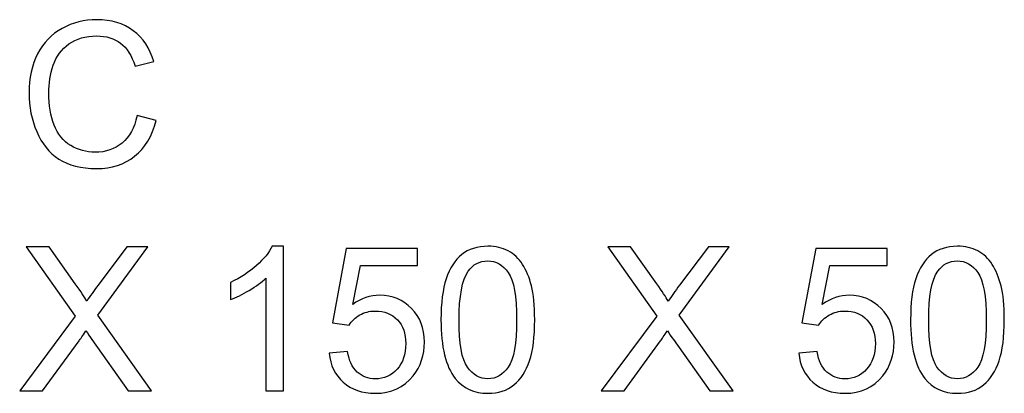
# Model space of a CAD drawing. Header units: millimetres. Extents: x -66 to 470, y -710 to 690.
# Tile 3 of 3: x 346 to 470, y 351 to 398. Entities that reach past the tile are written whole.
import ezdxf

# ---------------------------------------------------------------- set-up
doc = ezdxf.new("R2010")
doc.units = ezdxf.units.MM
doc.header["$MEASUREMENT"] = 0
doc.layers.add('Layer 1', color=7, linetype='Continuous')

msp = doc.modelspace()

# ---------------------------------------------------------------- linework, layer by layer
at = {"layer": 'Layer 1', "color": 250}
for points, knots in [([(360.5928, 386.0619), (360.5928, 386.0619), (363.0058, 385.4523), (363.0058, 385.4523), (362.502, 383.4754), (361.5961, 381.9725), (360.288, 380.9354), (358.9799, 379.8982), (357.3797, 379.3775), (355.4874, 379.3775), (353.5316, 379.3775), (351.9399, 379.7754), (350.7122, 380.5755), (349.4845, 381.3714), (348.5532, 382.5271), (347.914, 384.0384), (347.2747, 385.5539), (346.953, 387.1753), (346.953, 388.911), (346.953, 390.8033), (347.3128, 392.4543), (348.0367, 393.864), (348.7606, 395.2737), (349.7893, 396.3447), (351.1228, 397.0771), (352.4563, 397.8094), (353.9253, 398.1735), (355.5255, 398.1735), (357.3458, 398.1735), (358.8741, 397.7121), (360.1102, 396.785), (361.3506, 395.8579), (362.2142, 394.5582), (362.701, 392.8818), (362.701, 392.8818), (360.3388, 392.323), (360.3388, 392.323), (359.9197, 393.6438), (359.3059, 394.609), (358.5058, 395.2102), (357.7057, 395.8155), (356.6981, 396.1161), (355.4832, 396.1161), (354.0904, 396.1161), (352.922, 395.7817), (351.9864, 395.1128), (351.0509, 394.4439), (350.3905, 393.5422), (350.0137, 392.4162), (349.6327, 391.2859), (349.4422, 390.1217), (349.4422, 388.9237), (349.4422, 387.3785), (349.6666, 386.0281), (350.1153, 384.8766), (350.564, 383.7209), (351.2625, 382.8615), (352.2108, 382.29), (353.1591, 381.7185), (354.1835, 381.4349), (355.2884, 381.4349), (356.6346, 381.4349), (357.7692, 381.8244), (358.7005, 382.5991), (359.6318, 383.378), (360.2626, 384.5295), (360.5928, 386.0619)], [0, 0, 0, 0, 0.04545455, 0.04545455, 0.04545455, 0.09090909, 0.09090909, 0.09090909, 0.13636364, 0.13636364, 0.13636364, 0.18181818, 0.18181818, 0.18181818, 0.22727273, 0.22727273, 0.22727273, 0.27272727, 0.27272727, 0.27272727, 0.31818182, 0.31818182, 0.31818182, 0.36363636, 0.36363636, 0.36363636, 0.40909091, 0.40909091, 0.40909091, 0.45454545, 0.45454545, 0.45454545, 0.5, 0.5, 0.5, 0.54545455, 0.54545455, 0.54545455, 0.59090909, 0.59090909, 0.59090909, 0.63636364, 0.63636364, 0.63636364, 0.68181818, 0.68181818, 0.68181818, 0.72727273, 0.72727273, 0.72727273, 0.77272727, 0.77272727, 0.77272727, 0.81818182, 0.81818182, 0.81818182, 0.86363636, 0.86363636, 0.86363636, 0.90909091, 0.90909091, 0.90909091, 0.95454545, 0.95454545, 0.95454545, 1, 1, 1, 1]), ([(345.7677, 351.3062), (345.7677, 351.3062), (352.795, 360.7423), (352.795, 360.7423), (352.795, 360.7423), (346.6059, 369.4926), (346.6059, 369.4926), (346.6059, 369.4926), (349.4718, 369.4926), (349.4718, 369.4926), (349.4718, 369.4926), (352.7865, 364.8402), (352.7865, 364.8402), (353.4766, 363.875), (353.9549, 363.1384), (354.2301, 362.6261), (354.6407, 363.2611), (355.1233, 363.9385), (355.6779, 364.6539), (355.6779, 364.6539), (359.3101, 369.4926), (359.3101, 369.4926), (359.3101, 369.4926), (361.9475, 369.4926), (361.9475, 369.4926), (361.9475, 369.4926), (355.6313, 360.8481), (355.6313, 360.8481), (355.6313, 360.8481), (362.4301, 351.3062), (362.4301, 351.3062), (362.4301, 351.3062), (359.4752, 351.3062), (359.4752, 351.3062), (359.4752, 351.3062), (354.8863, 357.7917), (354.8863, 357.7917), (354.6238, 358.16), (354.374, 358.5283), (354.1412, 358.8923), (353.7348, 358.2827), (353.4469, 357.8552), (353.2691, 357.6139), (353.2691, 357.6139), (348.659, 351.3062), (348.659, 351.3062), (348.659, 351.3062), (345.7677, 351.3062), (345.7677, 351.3062)], [0, 0, 0, 0, 0.0625, 0.0625, 0.0625, 0.125, 0.125, 0.125, 0.1875, 0.1875, 0.1875, 0.25, 0.25, 0.25, 0.3125, 0.3125, 0.3125, 0.375, 0.375, 0.375, 0.4375, 0.4375, 0.4375, 0.5, 0.5, 0.5, 0.5625, 0.5625, 0.5625, 0.625, 0.625, 0.625, 0.6875, 0.6875, 0.6875, 0.75, 0.75, 0.75, 0.8125, 0.8125, 0.8125, 0.875, 0.875, 0.875, 0.9375, 0.9375, 0.9375, 1, 1, 1, 1]), ([(379.1052, 351.3062), (379.1052, 351.3062), (376.87, 351.3062), (376.87, 351.3062), (376.87, 351.3062), (376.87, 365.5387), (376.87, 365.5387), (376.3324, 365.0222), (375.6254, 364.51), (374.7533, 363.9977), (373.8813, 363.4855), (373.0939, 363.1003), (372.3996, 362.8463), (372.3996, 362.8463), (372.3996, 365.0053), (372.3996, 365.0053), (373.6484, 365.5895), (374.7406, 366.3007), (375.6762, 367.1389), (376.6118, 367.9728), (377.2764, 368.7814), (377.6659, 369.5688), (377.6659, 369.5688), (379.1052, 369.5688), (379.1052, 369.5688), (379.1052, 369.5688), (379.1052, 351.3062), (379.1052, 351.3062)], [0, 0, 0, 0, 0.11111111, 0.11111111, 0.11111111, 0.22222222, 0.22222222, 0.22222222, 0.33333333, 0.33333333, 0.33333333, 0.44444444, 0.44444444, 0.44444444, 0.55555556, 0.55555556, 0.55555556, 0.66666667, 0.66666667, 0.66666667, 0.77777778, 0.77777778, 0.77777778, 0.88888889, 0.88888889, 0.88888889, 1, 1, 1, 1]), ([(398.9764, 360.2809), (398.9764, 362.4272), (399.1965, 364.1628), (399.6368, 365.4752), (400.0813, 366.7917), (400.7375, 367.8035), (401.6095, 368.5105), (402.4774, 369.2174), (403.5738, 369.5688), (404.8946, 369.5688), (405.8683, 369.5688), (406.7234, 369.3741), (407.4642, 368.9804), (408.2008, 368.5867), (408.8104, 368.0194), (409.2846, 367.2786), (409.7587, 366.542), (410.1312, 365.6403), (410.4022, 364.5777), (410.6773, 363.5151), (410.8128, 362.08), (410.8128, 360.2809), (410.8128, 358.1473), (410.5927, 356.4201), (410.1566, 355.1077), (409.7206, 353.7912), (409.0644, 352.7794), (408.1924, 352.0682), (407.3245, 351.357), (406.2239, 351.0014), (404.8946, 351.0014), (403.1462, 351.0014), (401.7704, 351.6237), (400.7713, 352.8725), (399.5733, 354.3965), (398.9764, 356.8646), (398.9764, 360.2809)], [0, 0, 0, 0, 0.08333333, 0.08333333, 0.08333333, 0.16666667, 0.16666667, 0.16666667, 0.25, 0.25, 0.25, 0.33333333, 0.33333333, 0.33333333, 0.41666667, 0.41666667, 0.41666667, 0.5, 0.5, 0.5, 0.58333333, 0.58333333, 0.58333333, 0.66666667, 0.66666667, 0.66666667, 0.75, 0.75, 0.75, 0.83333333, 0.83333333, 0.83333333, 0.91666667, 0.91666667, 0.91666667, 1, 1, 1, 1]), ([(419.2033, 351.3062), (419.2033, 351.3062), (426.2306, 360.7423), (426.2306, 360.7423), (426.2306, 360.7423), (420.0415, 369.4926), (420.0415, 369.4926), (420.0415, 369.4926), (422.9074, 369.4926), (422.9074, 369.4926), (422.9074, 369.4926), (426.2221, 364.8402), (426.2221, 364.8402), (426.9122, 363.875), (427.3905, 363.1384), (427.6657, 362.6261), (428.0763, 363.2611), (428.5589, 363.9385), (429.1135, 364.6539), (429.1135, 364.6539), (432.7457, 369.4926), (432.7457, 369.4926), (432.7457, 369.4926), (435.3831, 369.4926), (435.3831, 369.4926), (435.3831, 369.4926), (429.0669, 360.8481), (429.0669, 360.8481), (429.0669, 360.8481), (435.8657, 351.3062), (435.8657, 351.3062), (435.8657, 351.3062), (432.9108, 351.3062), (432.9108, 351.3062), (432.9108, 351.3062), (428.3219, 357.7917), (428.3219, 357.7917), (428.0594, 358.16), (427.8096, 358.5283), (427.5768, 358.8923), (427.1704, 358.2827), (426.8825, 357.8552), (426.7047, 357.6139), (426.7047, 357.6139), (422.0946, 351.3062), (422.0946, 351.3062), (422.0946, 351.3062), (419.2033, 351.3062), (419.2033, 351.3062)], [0, 0, 0, 0, 0.0625, 0.0625, 0.0625, 0.125, 0.125, 0.125, 0.1875, 0.1875, 0.1875, 0.25, 0.25, 0.25, 0.3125, 0.3125, 0.3125, 0.375, 0.375, 0.375, 0.4375, 0.4375, 0.4375, 0.5, 0.5, 0.5, 0.5625, 0.5625, 0.5625, 0.625, 0.625, 0.625, 0.6875, 0.6875, 0.6875, 0.75, 0.75, 0.75, 0.8125, 0.8125, 0.8125, 0.875, 0.875, 0.875, 0.9375, 0.9375, 0.9375, 1, 1, 1, 1]), ([(458.2854, 360.2809), (458.2854, 362.4272), (458.5055, 364.1628), (458.9458, 365.4752), (459.3903, 366.7917), (460.0465, 367.8035), (460.9185, 368.5105), (461.7864, 369.2174), (462.8828, 369.5688), (464.2036, 369.5688), (465.1773, 369.5688), (466.0324, 369.3741), (466.7732, 368.9804), (467.5098, 368.5867), (468.1194, 368.0194), (468.5936, 367.2786), (469.0677, 366.542), (469.4402, 365.6403), (469.7112, 364.5777), (469.9863, 363.5151), (470.1218, 362.08), (470.1218, 360.2809), (470.1218, 358.1473), (469.9017, 356.4201), (469.4656, 355.1077), (469.0296, 353.7912), (468.3734, 352.7794), (467.5014, 352.0682), (466.6335, 351.357), (465.5329, 351.0014), (464.2036, 351.0014), (462.4552, 351.0014), (461.0794, 351.6237), (460.0803, 352.8725), (458.8823, 354.3965), (458.2854, 356.8646), (458.2854, 360.2809)], [0, 0, 0, 0, 0.08333333, 0.08333333, 0.08333333, 0.16666667, 0.16666667, 0.16666667, 0.25, 0.25, 0.25, 0.33333333, 0.33333333, 0.33333333, 0.41666667, 0.41666667, 0.41666667, 0.5, 0.5, 0.5, 0.58333333, 0.58333333, 0.58333333, 0.66666667, 0.66666667, 0.66666667, 0.75, 0.75, 0.75, 0.83333333, 0.83333333, 0.83333333, 0.91666667, 0.91666667, 0.91666667, 1, 1, 1, 1]), ([(384.8498, 356.0814), (384.8498, 356.0814), (387.1866, 356.2592), (387.1866, 356.2592), (387.3602, 355.1204), (387.7623, 354.2653), (388.3889, 353.6896), (389.0154, 353.1181), (389.7816, 352.8302), (390.6833, 352.8302), (391.7713, 352.8302), (392.6815, 353.2366), (393.4223, 354.0452), (394.1589, 354.858), (394.5272, 355.9332), (394.5272, 357.271), (394.5272, 358.5452), (394.1758, 359.5485), (393.4689, 360.2851), (392.7619, 361.0217), (391.8263, 361.39), (390.6622, 361.39), (389.9383, 361.39), (389.2906, 361.2249), (388.7148, 360.8947), (388.1433, 360.5645), (387.6946, 360.1369), (387.3644, 359.612), (387.3644, 359.612), (385.2562, 359.9168), (385.2562, 359.9168), (385.2562, 359.9168), (387.0088, 369.264), (387.0088, 369.264), (387.0088, 369.264), (396.0258, 369.264), (396.0258, 369.264), (396.0258, 369.264), (396.0258, 367.1304), (396.0258, 367.1304), (396.0258, 367.1304), (388.791, 367.1304), (388.791, 367.1304), (388.791, 367.1304), (387.8216, 362.224), (387.8216, 362.224), (388.9096, 362.9902), (390.0526, 363.3712), (391.2464, 363.3712), (392.8296, 363.3712), (394.1674, 362.8209), (395.2553, 361.7202), (396.3433, 360.6195), (396.8894, 359.2056), (396.8894, 357.4784), (396.8894, 355.8316), (396.411, 354.4092), (395.4543, 353.2112), (394.2901, 351.738), (392.6984, 351.0014), (390.6833, 351.0014), (389.0323, 351.0014), (387.6861, 351.4671), (386.6405, 352.3942), (385.5949, 353.3213), (384.998, 354.5489), (384.8498, 356.0814)], [0, 0, 0, 0, 0.04545455, 0.04545455, 0.04545455, 0.09090909, 0.09090909, 0.09090909, 0.13636364, 0.13636364, 0.13636364, 0.18181818, 0.18181818, 0.18181818, 0.22727273, 0.22727273, 0.22727273, 0.27272727, 0.27272727, 0.27272727, 0.31818182, 0.31818182, 0.31818182, 0.36363636, 0.36363636, 0.36363636, 0.40909091, 0.40909091, 0.40909091, 0.45454545, 0.45454545, 0.45454545, 0.5, 0.5, 0.5, 0.54545455, 0.54545455, 0.54545455, 0.59090909, 0.59090909, 0.59090909, 0.63636364, 0.63636364, 0.63636364, 0.68181818, 0.68181818, 0.68181818, 0.72727273, 0.72727273, 0.72727273, 0.77272727, 0.77272727, 0.77272727, 0.81818182, 0.81818182, 0.81818182, 0.86363636, 0.86363636, 0.86363636, 0.90909091, 0.90909091, 0.90909091, 0.95454545, 0.95454545, 0.95454545, 1, 1, 1, 1]), ([(444.1588, 356.0814), (444.1588, 356.0814), (446.4956, 356.2592), (446.4956, 356.2592), (446.6692, 355.1204), (447.0713, 354.2653), (447.6979, 353.6896), (448.3244, 353.1181), (449.0906, 352.8302), (449.9923, 352.8302), (451.0803, 352.8302), (451.9905, 353.2366), (452.7313, 354.0452), (453.4679, 354.858), (453.8362, 355.9332), (453.8362, 357.271), (453.8362, 358.5452), (453.4848, 359.5485), (452.7779, 360.2851), (452.0709, 361.0217), (451.1353, 361.39), (449.9712, 361.39), (449.2473, 361.39), (448.5996, 361.2249), (448.0238, 360.8947), (447.4523, 360.5645), (447.0036, 360.1369), (446.6734, 359.612), (446.6734, 359.612), (444.5652, 359.9168), (444.5652, 359.9168), (444.5652, 359.9168), (446.3178, 369.264), (446.3178, 369.264), (446.3178, 369.264), (455.3348, 369.264), (455.3348, 369.264), (455.3348, 369.264), (455.3348, 367.1304), (455.3348, 367.1304), (455.3348, 367.1304), (448.1, 367.1304), (448.1, 367.1304), (448.1, 367.1304), (447.1306, 362.224), (447.1306, 362.224), (448.2186, 362.9902), (449.3616, 363.3712), (450.5554, 363.3712), (452.1386, 363.3712), (453.4764, 362.8209), (454.5643, 361.7202), (455.6523, 360.6195), (456.1984, 359.2056), (456.1984, 357.4784), (456.1984, 355.8316), (455.72, 354.4092), (454.7633, 353.2112), (453.5991, 351.738), (452.0074, 351.0014), (449.9923, 351.0014), (448.3413, 351.0014), (446.9951, 351.4671), (445.9495, 352.3942), (444.9039, 353.3213), (444.307, 354.5489), (444.1588, 356.0814)], [0, 0, 0, 0, 0.04545455, 0.04545455, 0.04545455, 0.09090909, 0.09090909, 0.09090909, 0.13636364, 0.13636364, 0.13636364, 0.18181818, 0.18181818, 0.18181818, 0.22727273, 0.22727273, 0.22727273, 0.27272727, 0.27272727, 0.27272727, 0.31818182, 0.31818182, 0.31818182, 0.36363636, 0.36363636, 0.36363636, 0.40909091, 0.40909091, 0.40909091, 0.45454545, 0.45454545, 0.45454545, 0.5, 0.5, 0.5, 0.54545455, 0.54545455, 0.54545455, 0.59090909, 0.59090909, 0.59090909, 0.63636364, 0.63636364, 0.63636364, 0.68181818, 0.68181818, 0.68181818, 0.72727273, 0.72727273, 0.72727273, 0.77272727, 0.77272727, 0.77272727, 0.81818182, 0.81818182, 0.81818182, 0.86363636, 0.86363636, 0.86363636, 0.90909091, 0.90909091, 0.90909091, 0.95454545, 0.95454545, 0.95454545, 1, 1, 1, 1]), ([(401.2624, 360.2724), (401.2624, 357.2794), (401.6095, 355.2898), (402.308, 354.3076), (403.0065, 353.3213), (403.8701, 352.8302), (404.8946, 352.8302), (405.9191, 352.8302), (406.7827, 353.3255), (407.4812, 354.3119), (408.1797, 355.3025), (408.5268, 357.2879), (408.5268, 360.2724), (408.5268, 363.2654), (408.1797, 365.255), (407.4812, 366.2372), (406.7869, 367.2235), (405.9148, 367.7146), (404.8692, 367.7146), (403.8447, 367.7146), (403.0235, 367.2786), (402.4096, 366.4107), (401.6434, 365.3058), (401.2624, 363.2569), (401.2624, 360.2724)], [0, 0, 0, 0, 0.125, 0.125, 0.125, 0.25, 0.25, 0.25, 0.375, 0.375, 0.375, 0.5, 0.5, 0.5, 0.625, 0.625, 0.625, 0.75, 0.75, 0.75, 0.875, 0.875, 0.875, 1, 1, 1, 1]), ([(460.5714, 360.2724), (460.5714, 357.2794), (460.9185, 355.2898), (461.617, 354.3076), (462.3155, 353.3213), (463.1791, 352.8302), (464.2036, 352.8302), (465.2281, 352.8302), (466.0917, 353.3255), (466.7902, 354.3119), (467.4887, 355.3025), (467.8358, 357.2879), (467.8358, 360.2724), (467.8358, 363.2654), (467.4887, 365.255), (466.7902, 366.2372), (466.0959, 367.2235), (465.2238, 367.7146), (464.1782, 367.7146), (463.1537, 367.7146), (462.3325, 367.2786), (461.7186, 366.4107), (460.9524, 365.3058), (460.5714, 363.2569), (460.5714, 360.2724)], [0, 0, 0, 0, 0.125, 0.125, 0.125, 0.25, 0.25, 0.25, 0.375, 0.375, 0.375, 0.5, 0.5, 0.5, 0.625, 0.625, 0.625, 0.75, 0.75, 0.75, 0.875, 0.875, 0.875, 1, 1, 1, 1])]:
    msp.add_open_spline(points, degree=3, knots=knots, dxfattribs=at)

doc.saveas('drawing.dxf')
